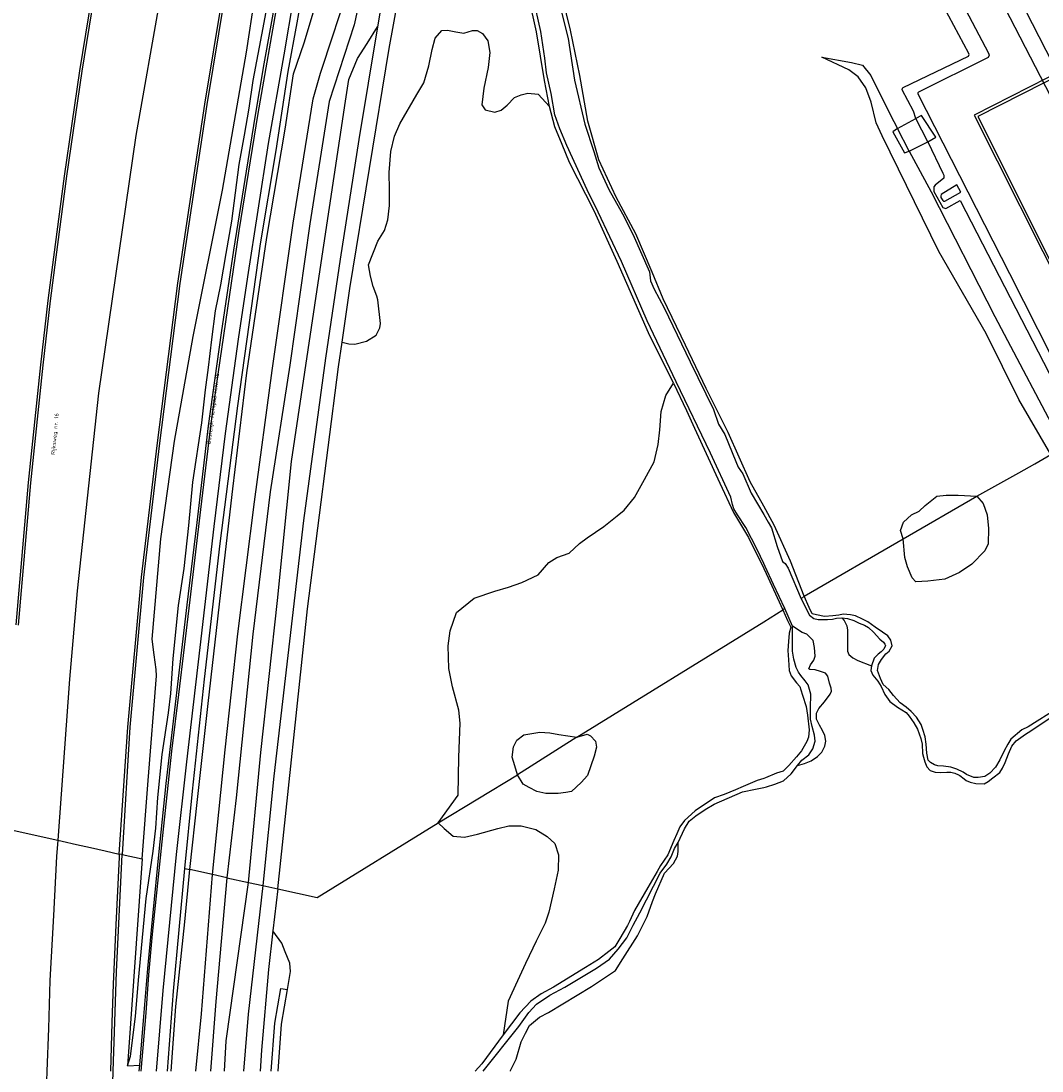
# Model space of a CAD drawing. Header units: metres. Extents: x 102000 to 105000, y 414600 to 420766.
# Tile 35 of 256: x 102816 to 103069, y 415800 to 416061. Entities that reach past the tile are written whole.
import ezdxf

# ---------------------------------------------------------------- set-up
doc = ezdxf.new("R2010")
doc.units = ezdxf.units.M
doc.layers.get('0').update_dxf_attribs({"color": 8})
doc.styles.add('MtXpl_NLCS-ISO', font='NLCS-ISO.ttf')

msp = doc.modelspace()

# ---------------------------------------------------------------- linework, layer by layer
for p, q in [((103029.7, 416102.41), (103055.8, 416052.63)), ((102909.55, 416090.62), (102904.17, 416059.19)), ((103050.76, 416090.94), (103098.56, 415997.62)), ((102853.91, 416087.62), (102844.19, 416032.23)), ((102907.06, 416053.79), (102912.46, 416083.85)), ((102861.29, 416039.96), (102868, 416080.53)), ((102868.49, 416080.43), (102861.79, 416039.88)), ((102871.7, 416052.93), (102875.6, 416078.75)), ((102943.61, 416057.91), (102939.17, 416078.33)), ((102901.66, 416074.69), (102898.38, 416059.68)), ((102944.68, 416058.01), (102940.85, 416075.11)), ((102876.09, 416049.99), (102879.86, 416071.33)), ((102952.1, 416058.34), (102949, 416071.04)), ((103050.88, 416052.56), (103040.68, 416071.76)), ((103055.07, 416073.12), (103075.68, 416033.16)), ((102830.3, 416048.27), (102833.57, 416068.35)), ((102834.06, 416068.28), (102830.79, 416048.19)), ((102880.98, 416052.21), (102883.76, 416068.49)), ((102879.6, 416067.17), (102874.44, 416037.65)), ((102948.72, 416067.21), (102951.46, 416056.31)), ((102875.84, 416058.95), (102876.93, 416065.17)), ((102884.24, 416060.16), (102885.08, 416064.78)), ((102885.96, 416055.21), (102889.03, 416065.36)), ((102893.13, 416057.2), (102895.66, 416064.84)), ((102873.32, 416045.83), (102875.84, 416058.95)), ((102882.03, 416048.06), (102884.24, 416060.16)), ((102898.38, 416059.68), (102892.17, 416040.68)), ((102904.17, 416059.19), (102899.53, 416031.22)), ((102901.59, 416055.03), (102904.17, 416059.19)), ((102918.51, 416056.34), (102920.14, 416058.29)), ((102920.14, 416058.29), (102921.52, 416058.39)), ((102921.52, 416058.39), (102923.61, 416057.97)), ((102923.61, 416057.97), (102925.63, 416057.61)), ((102925.63, 416057.61), (102927.76, 416058.25)), ((102927.76, 416058.25), (102928.87, 416058.29)), ((102928.87, 416058.29), (102930.25, 416057.55)), ((102945.59, 416045.83), (102943.61, 416057.91)), ((102945.67, 416051.38), (102944.68, 416058.01)), ((102954.34, 416047.06), (102952.1, 416058.34)), ((102883.34, 416047.48), (102885.96, 416055.21)), ((102890.06, 416047.65), (102893.13, 416057.2)), ((102917.72, 416053.56), (102918.51, 416056.34)), ((102930.25, 416057.55), (102931.54, 416055.67)), ((102931.54, 416055.67), (102932.02, 416052.82)), ((102951.46, 416056.31), (102953.06, 416045.98)), ((103090.03, 416055.74), (103053.12, 416036.94)), ((102865.71, 416018.63), (102871.7, 416052.93)), ((102897.32, 415994.23), (102907.06, 416053.79)), ((102899.17, 416051.3), (102901.59, 416055.03)), ((102916.87, 416049.5), (102917.72, 416053.56)), ((102932.02, 416052.82), (102931.61, 416049.05)), ((103050.98, 416052.33), (103050.88, 416052.56)), ((103055.8, 416052.63), (103055.94, 416052.14)), ((102873.85, 416036.78), (102876.09, 416049.99)), ((102877.11, 416030.22), (102880.98, 416052.21)), ((102897.02, 416046.09), (102899.17, 416051.3)), ((102946.14, 416047.73), (102945.67, 416051.38)), ((103021.1, 416048.5), (103014.47, 416051.65)), ((103014.47, 416051.65), (103021.81, 416050.34)), ((103021.81, 416050.34), (103024.52, 416049.68)), ((103034.62, 416044.15), (103050.83, 416051.9)), ((103055.68, 416051.61), (103038.44, 416042.96)), ((103050.83, 416051.9), (103050.98, 416052.33)), ((103055.94, 416052.14), (103055.68, 416051.61)), ((102826.54, 416022.15), (102830.3, 416048.27)), ((102830.79, 416048.19), (102827.03, 416022.08)), ((102879, 416028.46), (102882.03, 416048.06)), ((102881.26, 416033.78), (102883.34, 416047.48)), ((102888.19, 416041.33), (102890.06, 416047.65)), ((102915.63, 416045.24), (102916.87, 416049.5)), ((102931.61, 416049.05), (102930.59, 416043.92)), ((102947.3, 416042.62), (102946.14, 416047.73)), ((103023.45, 416046.73), (103021.1, 416048.5)), ((103024.52, 416049.68), (103026.63, 416047.11)), ((103076.67, 416049.7), (103052.21, 416037.24)), ((103076.67, 416049.7), (103052.21, 416037.24)), ((102872.29, 416039.01), (102873.32, 416045.83)), ((102896.23, 416040.73), (102897.02, 416046.09)), ((102913.95, 416042.38), (102915.63, 416045.24)), ((102946.87, 416039.44), (102945.59, 416045.83)), ((102953.06, 416045.98), (102955.62, 416034.99)), ((102956.36, 416035.79), (102954.34, 416047.06)), ((103025.33, 416044.01), (103023.45, 416046.73)), ((103026.63, 416047.11), (103031.36, 416037.45)), ((102909.72, 416035.1), (102913.95, 416042.38)), ((102930.59, 416043.92), (102930.08, 416039.85)), ((102938.16, 416041.63), (102939.86, 416042.34)), ((102939.86, 416042.34), (102941.47, 416042.74)), ((102941.47, 416042.74), (102944.03, 416042.48)), ((102944.03, 416042.48), (102946.87, 416039.44)), ((102948.19, 416037.32), (102947.3, 416042.62)), ((103026.67, 416040.5), (103025.33, 416044.01)), ((103034.38, 416043.55), (103034.42, 416043.93)), ((103037.14, 416038.21), (103034.38, 416043.55)), ((103034.42, 416043.93), (103034.62, 416044.15)), ((103038.44, 416042.96), (103038.28, 416042.76)), ((103038.28, 416042.76), (103038.29, 416042.51)), ((103038.29, 416042.51), (103061.04, 415997.92)), ((102854.59, 415995.54), (102861.29, 416039.96)), ((102861.79, 416039.88), (102855.09, 415995.47)), ((102883.21, 416010.48), (102888.19, 416041.33)), ((102892.17, 416040.68), (102887.39, 416010.26)), ((102889.45, 415995.6), (102896.23, 416040.73)), ((102930.08, 416039.85), (102930.85, 416038.59)), ((102934.85, 416038.49), (102936.32, 416039.72)), ((102936.32, 416039.72), (102938.16, 416041.63)), ((103027.91, 416035.39), (103026.67, 416040.5)), ((102874.44, 416037.65), (102869.73, 416008.58)), ((102871.18, 416032.26), (102872.29, 416039.01)), ((102930.85, 416038.59), (102933.32, 416038.02)), ((102933.32, 416038.02), (102934.85, 416038.49)), ((102948.19, 416034.38), (102946.87, 416039.44)), ((102949.39, 416033.83), (102948.19, 416037.32)), ((103031.36, 416037.45), (103033.24, 416033.95)), ((103037.77, 416036.4), (103037.14, 416038.21)), ((103039.17, 416037.14), (103037.77, 416036.4)), ((103042.72, 416031.83), (103039.17, 416037.14)), ((103052.21, 416037.24), (103076.96, 415988.05)), ((103052.21, 416037.24), (103075.73, 415990.47)), ((103053.12, 416036.94), (103077.46, 415988.29)), ((102868.52, 416003.75), (102873.85, 416036.78)), ((102908.36, 416032.01), (102909.72, 416035.1)), ((102950.01, 416029.96), (102948.19, 416034.38)), ((102955.62, 416034.99), (102957.82, 416028.2)), ((102959.13, 416026.16), (102956.36, 416035.79)), ((103029.38, 416032.1), (103027.91, 416035.39)), ((103033.24, 416033.95), (103037.77, 416036.4)), ((103040.73, 416030.63), (103037.77, 416036.4)), ((102844.19, 416032.23), (102834.95, 415968.28)), ((102869.86, 416025.03), (102871.18, 416032.26)), ((102876.69, 416006.92), (102881.26, 416033.78)), ((102907.46, 416028.22), (102908.36, 416032.01)), ((102951.19, 416029.69), (102949.39, 416033.83)), ((103043.49, 416003.4), (103029.38, 416032.1)), ((103033.24, 416033.95), (103032.05, 416033.14)), ((103032.05, 416033.14), (103034.97, 416027.93)), ((103036.12, 416028.32), (103033.24, 416033.95)), ((103040.73, 416030.63), (103042.72, 416031.83)), ((102871.96, 415997.1), (102877.11, 416030.22)), ((102899.53, 416031.22), (102894.91, 416001.51)), ((102951.85, 416025.48), (102950.01, 416029.96)), ((102956.19, 416018.7), (102951.19, 416029.69)), ((103036.12, 416028.32), (103040.73, 416030.63)), ((103040.73, 416030.63), (103044.44, 416022.86)), ((102875.16, 416005.33), (102879, 416028.46)), ((102907.08, 416022.99), (102907.46, 416028.22)), ((102957.82, 416028.2), (102959.12, 416024.19)), ((103034.97, 416027.93), (103036.12, 416028.32)), ((103036.12, 416028.32), (103041.57, 416018.22)), ((102868.02, 416010.92), (102869.86, 416025.03)), ((102957.91, 416013.47), (102951.85, 416025.48)), ((102959.12, 416024.19), (102961.61, 416018.84)), ((102963.38, 416016.89), (102959.13, 416026.16)), ((102823.85, 416002.04), (102826.54, 416022.15)), ((102827.03, 416022.08), (102824.34, 416001.97)), ((102907.16, 416018.75), (102907.08, 416022.99)), ((103044.73, 416021.62), (103042.52, 416019.9)), ((103044.44, 416022.86), (103044.74, 416022.38)), ((103044.74, 416022.38), (103044.73, 416021.62)), ((102858.39, 415982.34), (102865.71, 416018.63)), ((102907.12, 416014.83), (102907.16, 416018.75)), ((102958.97, 416013.2), (102956.19, 416018.7)), ((102961.61, 416018.84), (102964.99, 416012.75)), ((103042.52, 416019.9), (103042.21, 416019.5)), ((103042.21, 416019.5), (103042.26, 416018.32)), ((103047.96, 416019.95), (103044.05, 416017.6)), ((103048.9, 416018.13), (103047.96, 416019.95)), ((102968.28, 416007.84), (102963.38, 416016.89)), ((103041.57, 416018.22), (103057.33, 415987.32)), ((103042.26, 416018.32), (103044.45, 416014.33)), ((103044.05, 416017.6), (103043.92, 416017.27)), ((103043.92, 416017.27), (103044, 416016.81)), ((103044, 416016.81), (103044.46, 416016.07)), ((103044.46, 416016.07), (103044.66, 416015.94)), ((103044.97, 416015.93), (103048.9, 416018.13)), ((103045.18, 416014.1), (103048.73, 416016.07)), ((103048.73, 416016.07), (103078.96, 415957.4)), ((102906.75, 416011.28), (102907.12, 416014.83)), ((102963.67, 416000.95), (102957.91, 416013.47)), ((103044.45, 416014.33), (103045.18, 416014.1)), ((103044.66, 416015.94), (103044.97, 416015.93)), ((102866.59, 416002.92), (102868.02, 416010.92)), ((102905.93, 416008.62), (102906.75, 416011.28)), ((102964.73, 416000.9), (102958.97, 416013.2)), ((102964.99, 416012.75), (102967.53, 416007.73)), ((102869.73, 416008.58), (102864.55, 415972.99)), ((102878.07, 415973.91), (102883.21, 416010.48)), ((102887.39, 416010.26), (102882.43, 415975.19)), ((102904.29, 416005.97), (102905.93, 416008.62)), ((102871.78, 415973.3), (102876.69, 416006.92)), ((102901.92, 416000.13), (102904.29, 416005.97)), ((102967.53, 416007.73), (102971.69, 415998.37)), ((102972.3, 415998.32), (102968.28, 416007.84)), ((102865.48, 415983.19), (102868.52, 416003.75)), ((102869.55, 415965.09), (102875.16, 416005.33)), ((103055.18, 415983.1), (103043.49, 416003.4)), ((102822.47, 415991.27), (102823.85, 416002.04)), ((102824.34, 416001.97), (102822.96, 415991.21)), ((102865.33, 415995.12), (102866.59, 416002.92)), ((102894.91, 416001.51), (102891.3, 415976.97)), ((102971.42, 415983.19), (102963.67, 416000.95)), ((102971.1, 415986.22), (102964.73, 416000.9)), ((102902.4, 415997.27), (102901.92, 416000.13)), ((102971.69, 415998.37), (102971.94, 415996.1)), ((102975.1, 415991.7), (102972.3, 415998.32)), ((103061.04, 415997.92), (103080.87, 415958.49)), ((102849.48, 415955.26), (102854.59, 415995.54)), ((102855.09, 415995.47), (102849.98, 415955.19)), ((102869.71, 415981.68), (102871.96, 415997.1)), ((102882.84, 415951.3), (102889.45, 415995.6)), ((102903.1, 415994.74), (102902.4, 415997.27)), ((102971.94, 415996.1), (102972.83, 415994.09)), ((102864.01, 415988.66), (102865.33, 415995.12)), ((102895.38, 415980.87), (102897.32, 415994.23)), ((102904, 415992.31), (102903.1, 415994.74)), ((102972.83, 415994.09), (102975.3, 415989.44)), ((102820.65, 415975.26), (102822.47, 415991.27)), ((102822.96, 415991.21), (102821.14, 415975.21)), ((102904.22, 415991.43), (102904, 415992.31)), ((102904.93, 415985.55), (102904.22, 415991.43)), ((102980.61, 415980.2), (102975.1, 415991.7)), ((102863.04, 415981.61), (102864.01, 415988.66)), ((102975.3, 415989.44), (102981.72, 415976.05)), ((102904.76, 415984.47), (102904.93, 415985.55)), ((102978.28, 415971.09), (102971.1, 415986.22)), ((103057.33, 415987.32), (103074.48, 415954.83)), ((102853.77, 415956.34), (102858.39, 415982.34)), ((102862.24, 415960.13), (102865.48, 415983.19)), ((102901.41, 415981.12), (102903.81, 415982.64)), ((102903.81, 415982.64), (102904.76, 415984.47)), ((102977.66, 415970.71), (102971.42, 415983.19)), ((103063.29, 415966.68), (103055.18, 415983.1)), ((102862.26, 415974.65), (102863.04, 415981.61)), ((102866.49, 415958.21), (102869.71, 415981.68)), ((102894.5, 415974.82), (102895.38, 415980.87)), ((102895.38, 415980.87), (102897.04, 415980.52)), ((102897.04, 415980.52), (102898.53, 415980.42)), ((102898.53, 415980.42), (102901.41, 415981.12)), ((102985.77, 415969.4), (102980.61, 415980.2)), ((102891.3, 415976.97), (102885.85, 415936.67)), ((102817.54, 415946.05), (102820.65, 415975.26)), ((102821.14, 415975.21), (102818.04, 415946)), ((102861.47, 415969.11), (102862.26, 415974.65)), ((102882.43, 415975.19), (102877.53, 415943.76)), ((102886.78, 415914.74), (102894.5, 415974.82)), ((102981.72, 415976.05), (102987.53, 415964.17)), ((102864.55, 415972.99), (102862.83, 415960.76)), ((102868.24, 415944.48), (102871.78, 415973.3)), ((102873.68, 415941.3), (102878.07, 415973.91)), ((102860.57, 415960.87), (102861.47, 415969.11)), ((102975.69, 415967.68), (102977.66, 415970.71)), ((102977.66, 415970.71), (102980.84, 415963.91)), ((102986.8, 415953.38), (102978.28, 415971.09)), ((102991.21, 415958.45), (102985.77, 415969.4)), ((102834.95, 415968.28), (102829.61, 415919.18)), ((102974.6, 415963.66), (102975.69, 415967.68)), ((103071.24, 415953.01), (103063.29, 415966.68)), ((102865.13, 415930.92), (102869.55, 415965.09)), ((102980.84, 415963.91), (102982.87, 415959.57)), ((102987.53, 415964.17), (102988.77, 415960.58)), ((102974.22, 415959.14), (102974.6, 415963.66)), ((102858.34, 415946.17), (102860.57, 415960.87)), ((102859.44, 415936.15), (102862.24, 415960.13)), ((102862.83, 415960.76), (102860.21, 415939.39)), ((102973.79, 415955.54), (102974.22, 415959.14)), ((102982.87, 415959.57), (102989.15, 415945.88)), ((102988.77, 415960.58), (102990.32, 415958.02)), ((102850.43, 415932.08), (102853.77, 415956.34)), ((102863.64, 415935.15), (102866.49, 415958.21)), ((102990.32, 415958.02), (102993.06, 415951.3)), ((102996.66, 415946.28), (102991.21, 415958.45)), ((102845.59, 415922.58), (102849.48, 415955.26)), ((102849.98, 415955.19), (102846.09, 415922.52)), ((102972.85, 415951.24), (102973.79, 415955.54)), ((102879.34, 415916.8), (102882.84, 415951.3)), ((102970.39, 415946.78), (102972.85, 415951.24)), ((102991.81, 415942.41), (102986.8, 415953.38)), ((102993.06, 415951.3), (102993.67, 415949.89)), ((103067.31, 415950.72), (103071.24, 415953.01)), ((102993.67, 415949.89), (102994.8, 415948.2)), ((103052.91, 415942.68), (103063.35, 415948.45)), ((103063.35, 415948.45), (103067.31, 415950.72)), ((102814.51, 415910.73), (102817.54, 415946.05)), ((102818.04, 415946), (102815, 415910.69)), ((102857.39, 415935.43), (102858.34, 415946.17)), ((102967.93, 415942.33), (102970.39, 415946.78)), ((102989.15, 415945.88), (102992.51, 415938.61)), ((102994.8, 415948.2), (102996.86, 415943.41)), ((103000, 415940.2), (102996.66, 415946.28)), ((102865.28, 415918.76), (102868.24, 415944.48)), ((102877.53, 415943.76), (102873.27, 415908.4)), ((102996.86, 415943.41), (103000, 415938.1)), ((102869.55, 415908.52), (102873.68, 415941.3)), ((102965.35, 415939.2), (102967.93, 415942.33)), ((102992.26, 415940.65), (102991.81, 415942.41)), ((102992.56, 415939.55), (102992.26, 415940.65)), ((103034.59, 415932.1), (103052.91, 415942.68)), ((103040.09, 415940.33), (103042.99, 415942.67)), ((103042.99, 415942.67), (103045.31, 415942.95)), ((103045.31, 415942.95), (103048.29, 415942.94)), ((103048.29, 415942.94), (103052.91, 415942.68)), ((103052.91, 415942.68), (103054.44, 415940.88)), ((103054.44, 415940.88), (103055.43, 415938.07)), ((102860.21, 415939.39), (102857.59, 415916.93)), ((102963.62, 415937.77), (102965.35, 415939.2)), ((102992.51, 415938.61), (102996.21, 415932.44)), ((102993.48, 415938.01), (102992.56, 415939.55)), ((102995.57, 415934.92), (102993.48, 415938.01)), ((103002.59, 415935.49), (103000, 415940.2)), ((103000, 415938.1), (103001.1, 415936.24)), ((103034.72, 415936.24), (103036.68, 415938.01)), ((103036.68, 415938.01), (103038.58, 415938.94)), ((103038.58, 415938.94), (103040.09, 415940.33)), ((103055.43, 415938.07), (103055.8, 415934.63)), ((102856.2, 415924.72), (102857.39, 415935.43)), ((102856.96, 415915.71), (102859.44, 415936.15)), ((102885.85, 415936.67), (102878.45, 415873.18)), ((102960.33, 415935.14), (102963.62, 415937.77)), ((103001.1, 415936.24), (103001.9, 415934.8)), ((103006.63, 415926.51), (103002.59, 415935.49)), ((103033.94, 415934.15), (103034.72, 415936.24)), ((102860.15, 415905.12), (102863.64, 415935.15)), ((102956.23, 415932.38), (102960.33, 415935.14)), ((102998.35, 415929.47), (102995.57, 415934.92)), ((103001.9, 415934.8), (103003.33, 415930.16)), ((103034.59, 415932.1), (103033.94, 415934.15)), ((103055.8, 415934.63), (103055.72, 415930.82)), ((102848.27, 415907.23), (102850.43, 415932.08)), ((102861.26, 415897.22), (102865.13, 415930.92)), ((102951.7, 415928.51), (102954.3, 415930.91)), ((102954.3, 415930.91), (102956.23, 415932.38)), ((102996.21, 415932.44), (103000, 415924.73)), ((103003.33, 415930.16), (103004.67, 415926.49)), ((103010.01, 415917.86), (103034.59, 415932.1)), ((103035.01, 415927.43), (103034.59, 415932.1)), ((103055.72, 415930.82), (103054.88, 415929.13)), ((102946.7, 415926.22), (102948.66, 415927.48)), ((102948.66, 415927.48), (102951.7, 415928.51)), ((103000, 415925.97), (102998.35, 415929.47)), ((103035.7, 415925.18), (103035.01, 415927.43)), ((103054.88, 415929.13), (103051.63, 415925.81)), ((102944, 415923.17), (102946.7, 415926.22)), ((103000.34, 415925.26), (103000, 415925.97)), ((103002.45, 415920.76), (103000.34, 415925.26)), ((103004.67, 415926.49), (103005.36, 415925.95)), ((103005.36, 415925.95), (103006.05, 415924.81)), ((103006.05, 415924.81), (103009.33, 415917.24)), ((103010.01, 415917.86), (103006.63, 415926.51)), ((103036.88, 415922.4), (103035.7, 415925.18)), ((103051.63, 415925.81), (103048.58, 415923.75)), ((102842.2, 415885.38), (102845.59, 415922.58)), ((102846.09, 415922.52), (102842.7, 415885.34)), ((102854.79, 415915.52), (102856.2, 415924.72)), ((102939.97, 415921.25), (102944, 415923.17)), ((103000, 415924.73), (103000.6, 415923.52)), ((103000.6, 415923.52), (103004.79, 415914.43)), ((103037.77, 415921.42), (103036.88, 415922.4)), ((103048.58, 415923.75), (103044.95, 415922.11)), ((102933.28, 415919.09), (102936.64, 415920.07)), ((102936.64, 415920.07), (102939.97, 415921.25)), ((103005.25, 415914.81), (103002.45, 415920.76)), ((103040.72, 415921.61), (103037.77, 415921.42)), ((103044.95, 415922.11), (103040.72, 415921.61)), ((102829.61, 415919.18), (102827.72, 415897.27)), ((102862.19, 415891.2), (102865.28, 415918.76)), ((102923.81, 415913.77), (102928.18, 415917.4)), ((102928.18, 415917.4), (102933.28, 415919.09)), ((103009.33, 415917.24), (103010.01, 415917.86)), ((103009.33, 415917.24), (103011.39, 415913.18)), ((103011.25, 415915.01), (103010.01, 415917.86)), ((102851.76, 415871.37), (102856.96, 415915.71)), ((102853.49, 415902.43), (102854.79, 415915.52)), ((102857.59, 415916.93), (102854.79, 415893.45)), ((102875.24, 415879.08), (102879.34, 415916.8)), ((102879.41, 415845.19), (102886.78, 415914.74)), ((103000, 415911.47), (103004.79, 415914.43)), ((103005.25, 415914.81), (103004.79, 415914.43)), ((103004.79, 415914.43), (103005.89, 415911.85)), ((103007.15, 415910.43), (103005.25, 415914.81)), ((103012.03, 415913.47), (103011.25, 415915.01)), ((102922.19, 415909.24), (102923.81, 415913.77)), ((103005.89, 415911.85), (103006.71, 415910.2)), ((103011.39, 415913.18), (103012.46, 415912.33)), ((103013.1, 415913.23), (103012.03, 415913.47)), ((103012.46, 415912.33), (103013.49, 415912.04)), ((103015.12, 415912.85), (103013.1, 415913.23)), ((103013.49, 415912.04), (103014.72, 415912.04)), ((103014.72, 415912.04), (103015.85, 415912.03)), ((103017.15, 415912.99), (103015.12, 415912.85)), ((103015.85, 415912.03), (103017.07, 415912.13)), ((103017.07, 415912.13), (103018.05, 415912.4)), ((103018.61, 415913.18), (103017.15, 415912.99)), ((103018.05, 415912.4), (103019.37, 415912.52)), ((103019.75, 415913.43), (103018.61, 415913.18)), ((103019.37, 415912.52), (103020.84, 415912.35)), ((103019.37, 415912.52), (103020.01, 415911.8)), ((103021.57, 415913.27), (103019.75, 415913.43)), ((103020.01, 415911.8), (103020.64, 415910.47)), ((103020.84, 415912.35), (103022.37, 415911.79)), ((103022.76, 415912.96), (103021.57, 415913.27)), ((103022.37, 415911.79), (103023.71, 415911.19)), ((103024.54, 415912.13), (103022.76, 415912.96)), ((103025.84, 415911.47), (103024.54, 415912.13)), ((102921.68, 415905.53), (102922.19, 415909.24)), ((102953.62, 415882.9), (103000, 415911.47)), ((103006.71, 415910.2), (103006.35, 415908.69)), ((103007.13, 415905.84), (103007.15, 415910.43)), ((103009.56, 415908.87), (103007.15, 415910.43)), ((103020.64, 415910.47), (103020.77, 415909.41)), ((103020.77, 415909.41), (103020.8, 415907.36)), ((103023.71, 415911.19), (103025.02, 415910.69)), ((103025.02, 415910.69), (103026, 415910.08)), ((103027.65, 415910.18), (103025.84, 415911.47)), ((103026, 415910.08), (103027.22, 415908.95)), ((103029.46, 415908.89), (103027.65, 415910.18)), ((102848.77, 415903.33), (102848.27, 415907.23)), ((102866.33, 415879.74), (102869.55, 415908.52)), ((102873.27, 415908.4), (102869.08, 415867.81)), ((103006.18, 415906.61), (103005.99, 415904.37)), ((103006.35, 415908.69), (103006.18, 415906.61)), ((103010.71, 415908.39), (103009.56, 415908.87)), ((103011.7, 415907.43), (103010.71, 415908.39)), ((103012.26, 415906.85), (103011.7, 415907.43)), ((103012.6, 415905.11), (103012.26, 415906.85)), ((103020.8, 415907.36), (103020.83, 415904.17)), ((103027.22, 415908.95), (103028.8, 415907.21)), ((103028.8, 415907.21), (103029.75, 415906.45)), ((103030.78, 415908.03), (103029.46, 415908.89)), ((103031.58, 415906.94), (103030.78, 415908.03)), ((103031.92, 415905.55), (103031.58, 415906.94)), ((102856.89, 415876.74), (102860.15, 415905.12)), ((102921.9, 415899.87), (102921.68, 415905.53)), ((103005.99, 415904.37), (103006.12, 415902.08)), ((103007.15, 415904.25), (103007.13, 415905.84)), ((103007.48, 415902.25), (103007.15, 415904.25)), ((103012.76, 415902.98), (103012.6, 415905.11)), ((103020.83, 415904.17), (103021.12, 415903.35)), ((103029.18, 415904.04), (103028.4, 415903.45)), ((103029.83, 415904.71), (103029.18, 415904.04)), ((103029.75, 415906.45), (103030.03, 415905.98)), ((103030.2, 415905.6), (103029.83, 415904.71)), ((103030.03, 415905.98), (103030.2, 415905.6)), ((103030.31, 415903.53), (103031.16, 415904.24)), ((103031.16, 415904.24), (103031.92, 415905.55)), ((102849.27, 415899.64), (102848.77, 415903.33)), ((102852.86, 415893.72), (102853.49, 415902.43)), ((103006.12, 415902.08), (103006.32, 415899.38)), ((103008.04, 415900.18), (103007.48, 415902.25)), ((103011.58, 415900.83), (103012.41, 415902)), ((103012.41, 415902), (103012.76, 415902.98)), ((103021.12, 415903.35), (103022.13, 415902.54)), ((103022.13, 415902.54), (103023.36, 415901.93)), ((103023.36, 415901.93), (103026.78, 415900.55)), ((103027.44, 415902.46), (103026.78, 415900.55)), ((103028.4, 415903.45), (103027.44, 415902.46)), ((103028.49, 415900.86), (103029.21, 415902.11)), ((103029.21, 415902.11), (103030.31, 415903.53)), ((102849.32, 415898.1), (102849.27, 415899.64)), ((102922.77, 415895.35), (102921.9, 415899.87)), ((103006.32, 415899.38), (103006.79, 415898.08)), ((103008.6, 415898.99), (103008.04, 415900.18)), ((103009.25, 415898.17), (103008.6, 415898.99)), ((103011.23, 415899.84), (103011.58, 415900.83)), ((103011.42, 415899.62), (103011.23, 415899.84)), ((103012.77, 415899.54), (103011.42, 415899.62)), ((103014.11, 415899.2), (103012.77, 415899.54)), ((103015.31, 415898.78), (103014.11, 415899.2)), ((103015.96, 415897.97), (103015.31, 415898.78)), ((103026.78, 415900.55), (103026.61, 415899.44)), ((103026.61, 415899.44), (103027.07, 415898.23)), ((103028.27, 415899.44), (103028.49, 415900.86)), ((103028.96, 415897.45), (103028.27, 415899.44)), ((102827.72, 415897.27), (102824.82, 415857.28)), ((102847.29, 415872.11), (102849.32, 415898.1)), ((102858.3, 415869.46), (102861.26, 415897.22)), ((103006.79, 415898.08), (103008.11, 415896.34)), ((103008.11, 415896.34), (103008.94, 415895.4)), ((103010.3, 415896.81), (103009.25, 415898.17)), ((103011.03, 415895.85), (103010.3, 415896.81)), ((103016.35, 415896.28), (103015.96, 415897.97)), ((103016.71, 415895.06), (103016.35, 415896.28)), ((103027.07, 415898.23), (103028.3, 415896.74)), ((103028.3, 415896.74), (103029.13, 415895.45)), ((103029.63, 415895.91), (103028.96, 415897.45)), ((102852.3, 415888.92), (102852.86, 415893.72)), ((102924.35, 415889.6), (102922.77, 415895.35)), ((103008.94, 415895.4), (103009.23, 415894.58)), ((103009.23, 415894.58), (103009.61, 415893.26)), ((103011.67, 415893.54), (103011.03, 415895.85)), ((103011.59, 415890.09), (103011.67, 415893.54)), ((103015.13, 415891.61), (103016.51, 415893.53)), ((103016.51, 415893.53), (103016.85, 415894.26)), ((103016.85, 415894.26), (103016.71, 415895.06)), ((103029.13, 415895.45), (103030.03, 415893.49)), ((103031.03, 415894.66), (103029.63, 415895.91)), ((103032.2, 415893.21), (103031.03, 415894.66)), ((102854.79, 415893.45), (102853.04, 415879.35)), ((102859.52, 415867.4), (102862.19, 415891.2)), ((103009.61, 415893.26), (103010.54, 415890.48)), ((103013.71, 415889.98), (103015.13, 415891.61)), ((103030.03, 415893.49), (103031.3, 415891.7)), ((103031.3, 415891.7), (103033.19, 415890.27)), ((103033.89, 415891.39), (103032.2, 415893.21)), ((103035.35, 415890.35), (103033.89, 415891.39)), ((102850.75, 415878.54), (102852.3, 415888.92)), ((102924.7, 415886.34), (102924.35, 415889.6)), ((103010.54, 415890.48), (103010.85, 415888.32)), ((103010.85, 415888.32), (103011.26, 415884.69)), ((103011.6, 415888.75), (103011.59, 415890.09)), ((103011.64, 415887.32), (103011.6, 415888.75)), ((103013.08, 415888.84), (103013.71, 415889.98)), ((103013.13, 415887.31), (103013.08, 415888.84)), ((103033.19, 415890.27), (103035.36, 415888.99)), ((103036.61, 415889.27), (103035.35, 415890.35)), ((103035.36, 415888.99), (103036.13, 415888.09)), ((103037.94, 415887.8), (103036.61, 415889.27)), ((103073.02, 415890.1), (103065.64, 415885.42)), ((102924.35, 415877.89), (102924.7, 415886.34)), ((103012, 415885.48), (103011.64, 415887.32)), ((103013.84, 415885.84), (103013.13, 415887.31)), ((103014.58, 415884.52), (103013.84, 415885.84)), ((103036.13, 415888.09), (103037.29, 415886.38)), ((103037.29, 415886.38), (103038.16, 415884.88)), ((103039.06, 415886.04), (103037.94, 415887.8)), ((103039.48, 415884.77), (103039.06, 415886.04)), ((103066.29, 415884.47), (103070.88, 415887.46)), ((102840.1, 415853.82), (102842.2, 415885.38)), ((102842.7, 415885.34), (102840.8, 415853.74)), ((102938.74, 415882.14), (102940.48, 415883.41)), ((102940.48, 415883.41), (102944.42, 415884.07)), ((102944.42, 415884.07), (102946.95, 415883.94)), ((102946.95, 415883.94), (102949.18, 415883.55)), ((102949.18, 415883.55), (102953.62, 415882.9)), ((102953.62, 415882.9), (102956.16, 415883.6)), ((102956.16, 415883.6), (102957.06, 415883.2)), ((102957.06, 415883.2), (102958.27, 415881.86)), ((103011.26, 415884.69), (103011.1, 415882.86)), ((103012.61, 415883.37), (103012, 415885.48)), ((103012.8, 415881.91), (103012.61, 415883.37)), ((103015.2, 415883.29), (103014.58, 415884.52)), ((103015.43, 415881.89), (103015.2, 415883.29)), ((103038.16, 415884.88), (103038.96, 415882.55)), ((103040.04, 415882.96), (103039.48, 415884.77)), ((103064.06, 415884.69), (103061.37, 415882.39)), ((103062.66, 415881.96), (103064.96, 415883.58)), ((103065.64, 415885.42), (103064.06, 415884.69)), ((103064.96, 415883.58), (103066.29, 415884.47)), ((102937.9, 415880.46), (102938.74, 415882.14)), ((102953.62, 415882.9), (102938.93, 415873.51)), ((102958.27, 415881.86), (102958.52, 415880.37)), ((103010.67, 415881.76), (103009.41, 415879.49)), ((103011.1, 415882.86), (103010.67, 415881.76)), ((103012.21, 415879.96), (103012.8, 415881.91)), ((103014.45, 415879.15), (103015.17, 415880.66)), ((103015.17, 415880.66), (103015.43, 415881.89)), ((103038.96, 415882.55), (103039.35, 415881.12)), ((103039.35, 415881.12), (103039.44, 415878.77)), ((103040.34, 415881.16), (103040.04, 415882.96)), ((103040.47, 415878.87), (103040.34, 415881.16)), ((103060.55, 415881.12), (103059.71, 415879.43)), ((103061.37, 415882.39), (103060.55, 415881.12)), ((103060.79, 415878.71), (103061.54, 415880.64)), ((103061.54, 415880.64), (103062.66, 415881.96)), ((102849.65, 415867.89), (102850.75, 415878.54)), ((102853.04, 415879.35), (102850.78, 415858.46)), ((102863.24, 415848.77), (102866.33, 415879.74)), ((102872.14, 415846.8), (102875.24, 415879.08)), ((102924.18, 415868.43), (102924.35, 415877.89)), ((102937.63, 415877.9), (102937.9, 415880.46)), ((102938.27, 415875.77), (102937.63, 415877.9)), ((102957.91, 415878.17), (102956.27, 415873.35)), ((102958.52, 415880.37), (102957.91, 415878.17)), ((103008.17, 415878), (103006.27, 415875.83)), ((103009.41, 415879.49), (103008.17, 415878)), ((103009.49, 415877.14), (103011.17, 415878.5)), ((103011.17, 415878.5), (103012.21, 415879.96)), ((103011.78, 415877.01), (103013.35, 415878.09)), ((103013.35, 415878.09), (103014.45, 415879.15)), ((103039.44, 415878.77), (103039.63, 415877.93)), ((103039.63, 415877.93), (103039.99, 415876.71)), ((103040.81, 415877.13), (103040.47, 415878.87)), ((103059.71, 415879.43), (103058.58, 415877.24)), ((103059.91, 415876.61), (103060.79, 415878.71)), ((102854.3, 415853.74), (102856.89, 415876.74)), ((102938.93, 415873.51), (102938.27, 415875.77)), ((103006.27, 415875.83), (103004.85, 415874.46)), ((103006.82, 415873.76), (103008.38, 415875.82)), ((103008.38, 415875.82), (103009.49, 415877.14)), ((103008.38, 415875.82), (103010.15, 415876.32)), ((103010.15, 415876.32), (103011.78, 415877.01)), ((103039.99, 415876.71), (103040.51, 415875.46)), ((103040.51, 415875.46), (103041.32, 415874.62)), ((103041.37, 415876.55), (103040.81, 415877.13)), ((103042.39, 415876.01), (103041.37, 415876.55)), ((103043.2, 415875.78), (103042.39, 415876.01)), ((103044.61, 415875.66), (103043.2, 415875.78)), ((103046.45, 415875.4), (103044.61, 415875.66)), ((103047.97, 415874.94), (103046.45, 415875.4)), ((103057.55, 415875.42), (103056.11, 415873.89)), ((103058.58, 415877.24), (103057.55, 415875.42)), ((103059.23, 415875.16), (103059.91, 415876.61)), ((102878.45, 415873.18), (102875.7, 415846.01)), ((102919.25, 415861.61), (102938.93, 415873.51)), ((102940.29, 415871.23), (102938.93, 415873.51)), ((102956.27, 415873.35), (102954.68, 415871.62)), ((103000.46, 415872.75), (103000, 415872.6)), ((103003.15, 415873.92), (103000.46, 415872.75)), ((103004.85, 415874.46), (103003.15, 415873.92)), ((103004.96, 415872.01), (103006.82, 415873.76)), ((103041.32, 415874.62), (103042.52, 415874.2)), ((103042.52, 415874.2), (103043.87, 415874.12)), ((103043.87, 415874.12), (103045.41, 415874.17)), ((103045.41, 415874.17), (103046.44, 415874.14)), ((103046.44, 415874.14), (103047.45, 415873.95)), ((103047.45, 415873.95), (103048.35, 415873.49)), ((103049.54, 415874.17), (103047.97, 415874.94)), ((103048.35, 415873.49), (103048.68, 415873.34)), ((103048.68, 415873.34), (103049.75, 415872.49)), ((103050.35, 415873.59), (103049.54, 415874.17)), ((103052.18, 415872.82), (103050.35, 415873.59)), ((103053.26, 415872.85), (103052.18, 415872.82)), ((103054.85, 415873.12), (103053.26, 415872.85)), ((103056.11, 415873.89), (103054.85, 415873.12)), ((103055.72, 415871.85), (103056.84, 415872.81)), ((103056.84, 415872.81), (103058.63, 415874.09)), ((103058.63, 415874.09), (103059.23, 415875.16)), ((102845.74, 415852.65), (102847.29, 415872.11)), ((102849.87, 415853.64), (102851.76, 415871.37)), ((102941.83, 415870.37), (102940.29, 415871.23)), ((102943.75, 415869.36), (102941.83, 415870.37)), ((102954.68, 415871.62), (102952.34, 415869.34)), ((102994.91, 415870.63), (102992.99, 415869.79)), ((102998.42, 415872.09), (102994.91, 415870.63)), ((102997.95, 415869.95), (103000, 415870.41)), ((103000, 415872.6), (102998.42, 415872.09)), ((103000, 415870.41), (103000.68, 415870.57)), ((103000.68, 415870.57), (103002.73, 415871.22)), ((103002.73, 415871.22), (103004.96, 415872.01)), ((103049.75, 415872.49), (103050.28, 415872.11)), ((103050.28, 415872.11), (103051.28, 415871.67)), ((103051.28, 415871.67), (103052.66, 415871.39)), ((103052.66, 415871.39), (103054.73, 415871.32)), ((103054.73, 415871.32), (103055.72, 415871.85)), ((102849.14, 415860.27), (102849.65, 415867.89)), ((102856.4, 415850.29), (102858.3, 415869.46)), ((102869.08, 415867.81), (102866.82, 415847.98)), ((102919.25, 415861.61), (102924.18, 415868.43)), ((102945.92, 415868.89), (102943.75, 415869.36)), ((102949, 415868.85), (102945.92, 415868.89)), ((102950.9, 415869.17), (102949, 415868.85)), ((102952.34, 415869.34), (102950.9, 415869.17)), ((102987.82, 415867.84), (102982.97, 415864.61)), ((102987.68, 415866.27), (102994.77, 415869.32)), ((102990.21, 415868.61), (102987.82, 415867.84)), ((102992.99, 415869.79), (102990.21, 415868.61)), ((102994.77, 415869.32), (102997.95, 415869.95)), ((102857.62, 415850.05), (102859.52, 415867.4)), ((102983.19, 415863.3), (102985.44, 415864.87)), ((102985.44, 415864.87), (102987.68, 415866.27)), ((102982.97, 415864.61), (102980.35, 415862.16)), ((102981.5, 415862.04), (102983.19, 415863.3)), ((102811.79, 415860.23), (102824.82, 415857.28)), ((102848.47, 415854.56), (102849.14, 415860.27)), ((102889.19, 415843.03), (102919.25, 415861.61)), ((102919.25, 415861.61), (102920.73, 415860.2)), ((102920.73, 415860.2), (102922.92, 415858.29)), ((102928.95, 415858.79), (102934.01, 415860.16)), ((102934.01, 415860.16), (102936.79, 415860.83)), ((102936.79, 415860.83), (102939.8, 415860.82)), ((102939.8, 415860.82), (102943.47, 415859.98)), ((102943.47, 415859.98), (102946.26, 415858.17)), ((102979.22, 415860.59), (102978.43, 415858.86)), ((102978.75, 415856.7), (102980.32, 415860.15)), ((102980.35, 415862.16), (102979.22, 415860.59)), ((102980.32, 415860.15), (102981.5, 415862.04)), ((102824.82, 415857.28), (102824.55, 415853.26)), ((102824.82, 415857.28), (102825.95, 415857.03)), ((102825.95, 415857.03), (102829.48, 415856.24)), ((102850.78, 415858.46), (102848.25, 415833.95)), ((102922.92, 415858.29), (102925.76, 415858.04)), ((102925.76, 415858.04), (102928.95, 415858.79)), ((102946.26, 415858.17), (102948.21, 415856.43)), ((102977.73, 415857.25), (102976.22, 415853.66)), ((102978.43, 415858.86), (102977.73, 415857.25)), ((102829.48, 415856.24), (102832.98, 415855.47)), ((102832.98, 415855.47), (102836.63, 415854.66)), ((102836.63, 415854.66), (102840.1, 415853.82)), ((102846.8, 415842.78), (102848.47, 415854.56)), ((102948.21, 415856.43), (102949.09, 415853.67)), ((102977.03, 415853.17), (102977.87, 415855.21)), ((102977.87, 415855.21), (102978.75, 415856.7)), ((102978.61, 415853.34), (102978.82, 415854.51)), ((102978.82, 415854.51), (102978.75, 415856.7)), ((102824.55, 415853.26), (102823.79, 415838.61)), ((102840.06, 415853.1), (102839.24, 415836.25)), ((102839.42, 415824.58), (102840.8, 415853.74)), ((102840.1, 415853.82), (102840.06, 415853.1)), ((102840.8, 415853.74), (102840.1, 415853.82)), ((102840.8, 415853.74), (102845.74, 415852.65)), ((102845.74, 415852.65), (102842.17, 415801.29)), ((102848.14, 415835.89), (102849.87, 415853.64)), ((102851, 415819.97), (102854.3, 415853.74)), ((102949.09, 415853.67), (102949.01, 415849.83)), ((102976.22, 415853.66), (102974.41, 415850.99)), ((102976, 415851.35), (102977.03, 415853.17)), ((102977.64, 415851.48), (102978.61, 415853.34)), ((102853.53, 415819.79), (102856.4, 415850.29)), ((102856.36, 415837.02), (102857.62, 415850.05)), ((102856.4, 415850.29), (102857.62, 415850.05)), ((102863.24, 415848.77), (102857.62, 415850.05)), ((102949.01, 415849.83), (102948.02, 415845.21)), ((102973.53, 415849.5), (102971.22, 415845.52)), ((102974.41, 415850.99), (102973.53, 415849.5)), ((102974.32, 415849.11), (102976, 415851.35)), ((102975.41, 415849.1), (102977.64, 415851.48)), ((102860.51, 415814.19), (102863.24, 415848.77)), ((102866.82, 415847.98), (102863.24, 415848.77)), ((102866.82, 415847.98), (102864.04, 415817.25)), ((102866.65, 415807.48), (102872.14, 415846.8)), ((102866.82, 415847.98), (102872.14, 415846.8)), ((102872.14, 415846.8), (102875.7, 415846.01)), ((102969.24, 415839.26), (102974.32, 415849.11)), ((102973.15, 415843.94), (102975.41, 415849.1)), ((102875.7, 415846.01), (102872.07, 415814.09)), ((102875.7, 415846.01), (102879.41, 415845.19)), ((102879.41, 415845.19), (102878.22, 415834.82)), ((102879.41, 415845.19), (102889.19, 415843.03)), ((102948.02, 415845.21), (102946.72, 415839.39)), ((102971.22, 415845.52), (102967.96, 415839.83)), ((102844.83, 415822.57), (102846.8, 415842.78)), ((102971.05, 415838.39), (102972.43, 415842.07)), ((102972.43, 415842.07), (102973.15, 415843.94)), ((102946.72, 415839.39), (102945.81, 415836.7)), ((102967.96, 415839.83), (102966.72, 415837.1)), ((102967.65, 415836.17), (102969.24, 415839.26)), ((102823.79, 415838.61), (102822.88, 415822.44)), ((102839.24, 415836.25), (102838.61, 415821.57)), ((102854.11, 415816.05), (102856.36, 415837.02)), ((102945.81, 415836.7), (102943.58, 415832.21)), ((102966.72, 415837.1), (102966.21, 415836.14)), ((102968.67, 415833.57), (102971.05, 415838.39)), ((102847.2, 415825.43), (102848.14, 415835.89)), ((102848.25, 415833.95), (102847.36, 415823.91)), ((102878.22, 415834.82), (102877.11, 415825.23)), ((102880.41, 415831.7), (102878.22, 415834.82)), ((102966.21, 415836.14), (102964.34, 415832.9)), ((102965.05, 415827.88), (102968.67, 415833.57)), ((102966.06, 415833.08), (102967.65, 415836.17)), ((102881.22, 415829.62), (102880.41, 415831.7)), ((102943.58, 415832.21), (102942.69, 415830.47)), ((102964.34, 415832.9), (102963.05, 415830.83)), ((102963.93, 415830.2), (102966.06, 415833.08)), ((102882.43, 415826.74), (102881.22, 415829.62)), ((102942.69, 415830.47), (102940.91, 415826.72)), ((102961.6, 415829.66), (102959.05, 415827.69)), ((102963.05, 415830.83), (102961.6, 415829.66)), ((102961.76, 415827.78), (102963.93, 415830.2)), ((102882.56, 415824.71), (102882.43, 415826.74)), ((102940.91, 415826.72), (102938.9, 415822.42)), ((102959.05, 415827.69), (102955.79, 415825.7)), ((102958.49, 415825.53), (102961.76, 415827.78)), ((102963.23, 415824.95), (102965.05, 415827.88)), ((102838.71, 415804.8), (102839.42, 415824.58)), ((102846.22, 415813.53), (102847.2, 415825.43)), ((102847.36, 415823.91), (102846.67, 415814.43)), ((102877.11, 415825.23), (102875.41, 415805.18)), ((102881.83, 415820.21), (102882.56, 415824.71)), ((102955.79, 415825.7), (102947.82, 415820.81)), ((102950.65, 415820.82), (102958.49, 415825.53)), ((102957.26, 415821.01), (102963.23, 415824.95)), ((102822.88, 415822.44), (102822.57, 415810.58)), ((102838.61, 415821.57), (102838.25, 415812)), ((102844.14, 415813.5), (102844.83, 415822.57)), ((102938.9, 415822.42), (102936.62, 415817.36)), ((102947.82, 415820.81), (102944.8, 415819.17)), ((102946.58, 415814.54), (102957.26, 415821.01)), ((102946.92, 415818.8), (102950.65, 415820.82)), ((102849.35, 415800), (102851, 415819.97)), ((102852.03, 415800), (102853.53, 415819.79)), ((102878.68, 415811.84), (102880.15, 415820.5)), ((102880.15, 415820.5), (102881.83, 415820.21)), ((102880.37, 415811.64), (102881.83, 415820.21)), ((102944.8, 415819.17), (102942.24, 415817.3)), ((102943.65, 415816.55), (102946.92, 415818.8)), ((102852.94, 415800), (102854.11, 415816.05)), ((102864.04, 415817.25), (102862.77, 415800)), ((102936.62, 415817.36), (102935.36, 415809)), ((102942.24, 415817.3), (102939.49, 415814.42)), ((102941.74, 415814.49), (102943.65, 415816.55)), ((102842.92, 415803.71), (102844.14, 415813.5)), ((102845.18, 415801.43), (102846.22, 415813.53)), ((102846.67, 415814.43), (102845.47, 415800)), ((102859.11, 415800), (102860.51, 415814.19)), ((102872.07, 415814.09), (102870.89, 415800)), ((102939.49, 415814.42), (102935.36, 415809)), ((102939.23, 415811.08), (102941.74, 415814.49)), ((102941.88, 415811.28), (102944.41, 415813.35)), ((102944.41, 415813.35), (102946.58, 415814.54)), ((102822.57, 415810.58), (102822.12, 415800)), ((102838.25, 415812), (102837.89, 415800)), ((102877.8, 415800), (102878.68, 415811.84)), ((102879.51, 415800), (102880.37, 415811.64)), ((102930.37, 415800), (102939.23, 415811.08)), ((102940.87, 415809.36), (102941.88, 415811.28)), ((102935.36, 415809), (102930.04, 415801.78)), ((102939.79, 415807.22), (102940.87, 415809.36)), ((102866.22, 415800), (102866.65, 415807.48)), ((102875.41, 415805.18), (102875.02, 415800)), ((102938.56, 415802.91), (102939.79, 415807.22)), ((102838.58, 415800), (102838.71, 415804.8)), ((102842.17, 415801.29), (102842.92, 415803.71)), ((102937.18, 415800.1), (102938.56, 415802.91)), ((102822.12, 415800), (102822.01, 415797.47)), ((102838.24, 415787.84), (102838.58, 415800)), ((102842.17, 415801.29), (102845.18, 415801.43)), ((102845.05, 415800), (102845.18, 415801.43)), ((102930.04, 415801.78), (102928.37, 415800)), ((102937.15, 415800), (102937.18, 415800.1))]:
    msp.add_line(p, q)

# ---------------------------------------------------------------- texts
at = {"style": 'MtXpl_NLCS-ISO'}
for s, rotation, p in [('Oostelijk fietspad R.W. 16', 82.9957, (102862.76, 415955.51)), ('Rijksweg nr. 16', 84.6602, (102824.1, 415952.91))]:
    msp.add_text(s, height=1, rotation=rotation, dxfattribs=at).set_placement(p)

doc.saveas('drawing.dxf')
